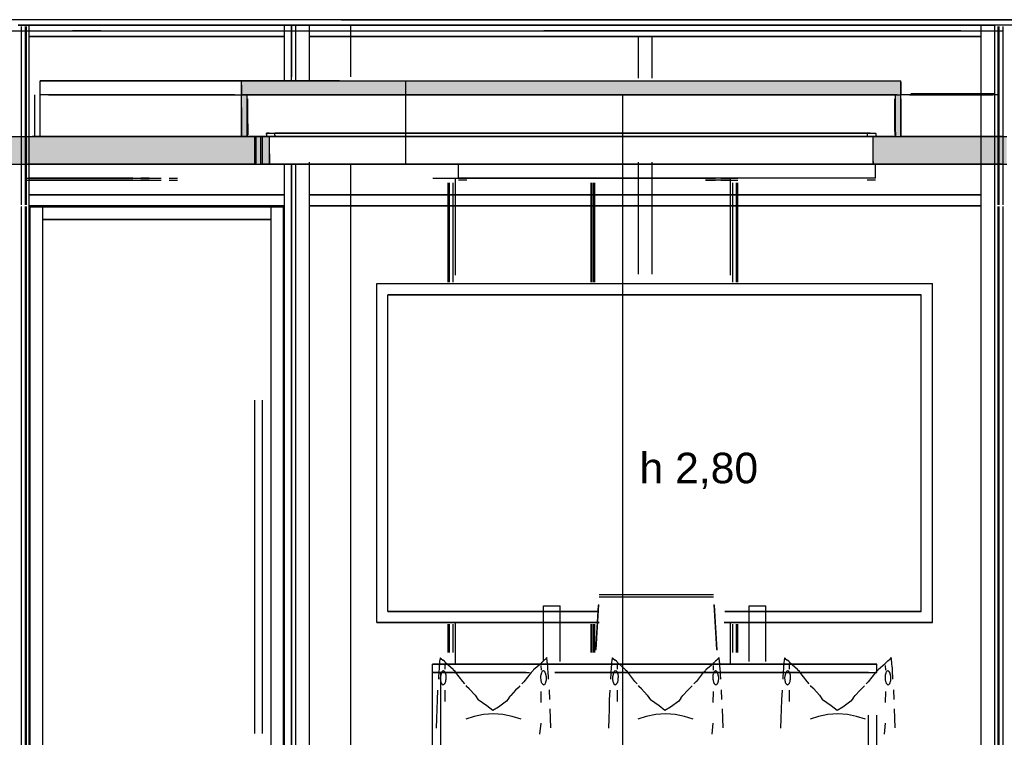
# Model space of a CAD drawing. Header units: millimetres. Extents: x -8297 to 34045, y -61360 to 6071.
# Tile 27 of 68: x 13026 to 16571, y -39514 to -36930. Entities that reach past the tile are written whole.
import ezdxf

# ---------------------------------------------------------------- set-up
doc = ezdxf.new("R2010")
doc.units = ezdxf.units.MM
for name, color, linetype in [('S-QUOTE', 40, 'Continuous'), ('S-TAGLIO-ARR', 9, 'Continuous'), ('S-TAGLIO-CS', 9, 'Continuous'), ('S-TAGLIO-SOFF', 8, 'Continuous'), ('S-VISTA', 8, 'Continuous'), ('S-VISTA-ARREDI', 9, 'Continuous')]:
    doc.layers.add(name, color=color, linetype=linetype)
doc.styles.add('VISIO', font='arial.ttf')

msp = doc.modelspace()

# ---------------------------------------------------------------- hatches: boundary and pattern name
at = {"layer": 'S-TAGLIO-CS'}
for points in [[(14232, -37200), (13844, -37200), (13832, -37200), (13824, -37200), (13824, -37166), (13824, -37150), (14178, -37150), (14576, -37150), (15778, -37150), (16048, -37150), (16160, -37150), (16200, -37150), (16200, -37154), (16200, -37200), (16186, -37200), (16184, -37200), (16180, -37200), (16160, -37200), (16048, -37200), (15778, -37200), (14576, -37200), (14232, -37200)], [(13832, -37200), (13844, -37200), (13844, -37304), (13844, -37350), (13838, -37350), (13824, -37350), (13824, -37246), (13824, -37200), (13832, -37200)], [(16180, -37200), (16184, -37200), (16186, -37200), (16200, -37200), (16200, -37214), (16200, -37350), (16192, -37350), (16180, -37350), (16180, -37336), (16180, -37200)], [(12836, -37450), (12834, -37450), (12834, -37384), (12834, -37350), (12836, -37350), (13036, -37350), (13056, -37350), (13066, -37350), (13080, -37350), (13500, -37350), (13536, -37350), (13684, -37350), (13712, -37350), (13762, -37350), (13772, -37350), (13824, -37350), (13838, -37350), (13844, -37350), (13890, -37350), (13908, -37350), (13916, -37350), (13924, -37350), (13924, -37412), (13924, -37450), (13908, -37450), (13890, -37450), (13772, -37450), (13762, -37450), (13736, -37450), (13712, -37450), (13684, -37450), (13588, -37450), (13536, -37450), (13500, -37450), (13056, -37450), (13036, -37450), (13034, -37450), (12836, -37450)], [(16124, -37450), (16100, -37450), (16100, -37440), (16100, -37350), (16108, -37350), (16126, -37350), (16132, -37350), (16180, -37350), (16192, -37350), (16200, -37350), (16400, -37350), (16434, -37350), (16536, -37350), (16550, -37350), (16580, -37350), (16580, -37444), (16580, -37450), (16550, -37450), (16536, -37450), (16434, -37450), (16400, -37450), (16350, -37450), (16124, -37450)]]:
    msp.add_hatch(color=9, dxfattribs=at).paths.add_polyline_path(points)

# ---------------------------------------------------------------- linework, layer by layer
at = {"layer": 'S-QUOTE'}
msp.add_line((15197.5, -39998), (15197.5, -37200), dxfattribs=at)
at = {"layer": 'S-TAGLIO-ARR'}
for p, q in [((14537.3, -39243), (14537, -39245.5)), ((14538, -39238.1), (14537.3, -39243)), ((14538.3, -39236.1), (14538, -39238.1)), ((14539.9, -39228.7), (14538.3, -39236.1)), ((14540, -39227.7), (14539.9, -39228.7)), ((14540.9, -39228.5), (14540, -39227.7)), ((14541.3, -39228.7), (14540.9, -39228.5)), ((14541.7, -39229.1), (14541.3, -39228.7)), ((14541.7, -39229.1), (14542.5, -39229.6)), ((14542.5, -39229.6), (14549.6, -39235.2)), ((14555, -39239.9), (14549.6, -39235.2)), ((14555, -39239.9), (14555.5, -39240.3)), ((14556.1, -39240.7), (14555.5, -39240.3)), ((14557, -39241.3), (14556.1, -39240.7)), ((14557.4, -39242.6), (14557, -39241.7)), ((14558, -39242.7), (14557.7, -39242.4)), ((14909.6, -39240.4), (14904.8, -39245)), ((14911.7, -39238.5), (14909.6, -39240.4)), ((14911.7, -39238.5), (14915.9, -39234.4)), ((14918, -39232.8), (14915.9, -39234.4)), ((14918.8, -39231.9), (14918, -39232.8)), ((14924, -39226.7), (14918.8, -39231.9)), ((14924.4, -39230.8), (14924, -39226.7)), ((14925, -39236.7), (14924.4, -39230.8)), ((14925.7, -39243.3), (14925, -39236.7)), ((15157.3, -39243), (15157, -39245.5)), ((15158, -39238.1), (15157.3, -39243)), ((15158.3, -39236.1), (15158, -39238.1)), ((15159.9, -39228.7), (15158.3, -39236.1)), ((15160, -39227.7), (15159.9, -39228.7)), ((15160.9, -39228.5), (15160, -39227.7)), ((15161.3, -39228.7), (15160.9, -39228.5)), ((15161.7, -39229.1), (15161.3, -39228.7)), ((15161.7, -39229.1), (15162.5, -39229.6)), ((15162.5, -39229.6), (15169.6, -39235.2)), ((15175, -39239.9), (15169.6, -39235.2)), ((15175, -39239.9), (15175.5, -39240.3)), ((15176.1, -39240.7), (15175.5, -39240.3)), ((15177, -39241.3), (15176.1, -39240.7)), ((15177.4, -39242.6), (15177, -39241.7)), ((15178, -39242.7), (15177.7, -39242.4)), ((15529.6, -39240.4), (15524.8, -39245)), ((15531.7, -39238.5), (15529.6, -39240.4)), ((15531.7, -39238.5), (15535.9, -39234.4)), ((15538, -39232.8), (15535.9, -39234.4)), ((15538.8, -39231.9), (15538, -39232.8)), ((15544, -39226.7), (15538.8, -39231.9)), ((15544.4, -39230.8), (15544, -39226.7)), ((15545, -39236.7), (15544.4, -39230.8)), ((15545.7, -39243.3), (15545, -39236.7)), ((15777.3, -39243), (15777, -39245.5)), ((15778, -39238.1), (15777.3, -39243)), ((15778.3, -39236.1), (15778, -39238.1)), ((15779.9, -39228.7), (15778.3, -39236.1)), ((15780, -39227.7), (15779.9, -39228.7)), ((15780.9, -39228.5), (15780, -39227.7)), ((15781.3, -39228.7), (15780.9, -39228.5)), ((15781.7, -39229.1), (15781.3, -39228.7)), ((15781.7, -39229.1), (15782.5, -39229.6)), ((15782.5, -39229.6), (15789.6, -39235.2)), ((15795, -39239.9), (15789.6, -39235.2)), ((15795, -39239.9), (15795.5, -39240.3)), ((15796.1, -39240.7), (15795.5, -39240.3)), ((15797, -39241.3), (15796.1, -39240.7)), ((15797.4, -39242.6), (15797, -39241.7)), ((15798, -39242.7), (15797.7, -39242.4)), ((16149.6, -39240.4), (16144.8, -39245)), ((16151.7, -39238.5), (16149.6, -39240.4)), ((16151.7, -39238.5), (16155.9, -39234.4)), ((16158, -39232.8), (16155.9, -39234.4)), ((16158.8, -39231.9), (16158, -39232.8)), ((16164, -39226.7), (16158.8, -39231.9)), ((16164.4, -39230.8), (16164, -39226.7)), ((16165, -39236.7), (16164.4, -39230.8)), ((16165.7, -39243.3), (16165, -39236.7)), ((14534.8, -39277), (14534.7, -39279.6)), ((14535.9, -39266.9), (14534.8, -39277)), ((14536.5, -39255.7), (14536, -39259.1)), ((14536, -39259.1), (14536, -39265.7)), ((14536, -39265.7), (14536, -39266.6)), ((14537, -39252.2), (14536.5, -39255.7)), ((14537, -39245.5), (14537, -39246.7)), ((14537, -39246.7), (14537, -39252.2)), ((14546.8, -39278.6), (14547.6, -39276.1)), ((14547.6, -39276.1), (14548, -39275.7)), ((14548, -39275.7), (14549.7, -39273.9)), ((14549.7, -39273.9), (14550.3, -39273.7)), ((14550.3, -39273.7), (14550.5, -39273.3)), ((14550.5, -39273.3), (14551.7, -39273.7)), ((14551.7, -39273.7), (14552.4, -39273.3)), ((14552.4, -39273.3), (14553, -39273.7)), ((14553, -39273.7), (14553.7, -39273.9)), ((14553.7, -39273.9), (14554, -39274.3)), ((14554, -39274.3), (14555.6, -39276.1)), ((14555.6, -39276.1), (14555.8, -39276.8)), ((14555.8, -39276.8), (14557.3, -39281)), ((14586.2, -39268.9), (14558, -39244.1)), ((14586.2, -39268.9), (14593.6, -39275.7)), ((14595.3, -39278.9), (14593.6, -39275.7)), ((14867.1, -39280.4), (14874.6, -39273.4)), ((14876.3, -39271.1), (14874.6, -39273.4)), ((14902.3, -39248.7), (14876.3, -39271.1)), ((14902.3, -39247.4), (14902, -39248.2)), ((14903, -39246.7), (14902.3, -39247.4)), ((14904, -39245.7), (14903.5, -39246.3)), ((14904.6, -39245.2), (14904, -39245.7)), ((14904.6, -39245.2), (14904.8, -39245)), ((14905.7, -39281), (14907.2, -39276.8)), ((14907.2, -39276.8), (14907.6, -39276.1)), ((14907.6, -39276.1), (14909.2, -39274.3)), ((14909.2, -39274.3), (14909.3, -39273.9)), ((14909.3, -39273.9), (14910, -39273.7)), ((14910, -39273.7), (14910.6, -39273.3)), ((14910.6, -39273.3), (14911.3, -39273.7)), ((14911.3, -39273.7), (14912.5, -39273.3)), ((14912.5, -39273.3), (14912.7, -39273.7)), ((14912.7, -39273.7), (14913.3, -39273.9)), ((14913.3, -39273.9), (14915, -39275.7)), ((14915, -39275.7), (14915.4, -39276.1)), ((14915.4, -39276.1), (14916.2, -39278.6)), ((14926.2, -39246.7), (14925.7, -39243.3)), ((14926.3, -39250.5), (14926.2, -39246.7)), ((14927, -39257), (14926.3, -39250.5)), ((14927.9, -39265.6), (14927, -39257)), ((14928, -39266.9), (14927.9, -39265.6)), ((14928.1, -39267.3), (14928, -39266.9)), ((14928.6, -39279.3), (14928.1, -39267.3)), ((15154.8, -39277), (15154.7, -39279.6)), ((15155.9, -39266.9), (15154.8, -39277)), ((15156.5, -39255.7), (15156, -39259.1)), ((15156, -39259.1), (15156, -39265.7)), ((15156, -39265.7), (15156, -39266.6)), ((15157, -39252.2), (15156.5, -39255.7)), ((15157, -39245.5), (15157, -39246.7)), ((15157, -39246.7), (15157, -39252.2)), ((15166.8, -39278.6), (15167.6, -39276.1)), ((15167.6, -39276.1), (15168, -39275.7)), ((15168, -39275.7), (15169.7, -39273.9)), ((15169.7, -39273.9), (15170.3, -39273.7)), ((15170.3, -39273.7), (15170.5, -39273.3)), ((15170.5, -39273.3), (15171.7, -39273.7)), ((15171.7, -39273.7), (15172.4, -39273.3)), ((15172.4, -39273.3), (15173, -39273.7)), ((15173, -39273.7), (15173.7, -39273.9)), ((15173.7, -39273.9), (15174, -39274.3)), ((15174, -39274.3), (15175.6, -39276.1)), ((15175.6, -39276.1), (15175.8, -39276.8)), ((15175.8, -39276.8), (15177.3, -39281)), ((15206.2, -39268.9), (15178, -39244.1)), ((15206.2, -39268.9), (15213.6, -39275.7)), ((15215.3, -39278.9), (15213.6, -39275.7)), ((15487.1, -39280.4), (15494.6, -39273.4)), ((15496.3, -39271.1), (15494.6, -39273.4)), ((15522.3, -39248.7), (15496.3, -39271.1)), ((15522.3, -39247.4), (15522, -39248.2)), ((15523, -39246.7), (15522.3, -39247.4)), ((15524, -39245.7), (15523.5, -39246.3)), ((15524.6, -39245.2), (15524, -39245.7)), ((15524.6, -39245.2), (15524.8, -39245)), ((15525.7, -39281), (15527.2, -39276.8)), ((15527.2, -39276.8), (15527.6, -39276.1)), ((15527.6, -39276.1), (15529.2, -39274.3)), ((15529.2, -39274.3), (15529.3, -39273.9)), ((15529.3, -39273.9), (15530, -39273.7)), ((15530, -39273.7), (15530.6, -39273.3)), ((15530.6, -39273.3), (15531.3, -39273.7)), ((15531.3, -39273.7), (15532.5, -39273.3)), ((15532.5, -39273.3), (15532.7, -39273.7)), ((15532.7, -39273.7), (15533.3, -39273.9)), ((15533.3, -39273.9), (15535, -39275.7)), ((15535, -39275.7), (15535.4, -39276.1)), ((15535.4, -39276.1), (15536.2, -39278.6)), ((15546.2, -39246.7), (15545.7, -39243.3)), ((15546.3, -39250.5), (15546.2, -39246.7)), ((15547, -39257), (15546.3, -39250.5)), ((15547.9, -39265.6), (15547, -39257)), ((15548, -39266.9), (15547.9, -39265.6)), ((15548.1, -39267.3), (15548, -39266.9)), ((15548.6, -39279.3), (15548.1, -39267.3)), ((15774.8, -39277), (15774.7, -39279.6)), ((15775.9, -39266.9), (15774.8, -39277)), ((15776.5, -39255.7), (15776, -39259.1)), ((15776, -39259.1), (15776, -39265.7)), ((15776, -39265.7), (15776, -39266.6)), ((15777, -39252.2), (15776.5, -39255.7)), ((15777, -39245.5), (15777, -39246.7)), ((15777, -39246.7), (15777, -39252.2)), ((15786.8, -39278.6), (15787.6, -39276.1)), ((15787.6, -39276.1), (15788, -39275.7)), ((15788, -39275.7), (15789.7, -39273.9)), ((15789.7, -39273.9), (15790.3, -39273.7)), ((15790.3, -39273.7), (15790.5, -39273.3)), ((15790.5, -39273.3), (15791.7, -39273.7)), ((15791.7, -39273.7), (15792.4, -39273.3)), ((15792.4, -39273.3), (15793, -39273.7)), ((15793, -39273.7), (15793.7, -39273.9)), ((15793.7, -39273.9), (15794, -39274.3)), ((15794, -39274.3), (15795.6, -39276.1)), ((15795.6, -39276.1), (15795.8, -39276.8)), ((15795.8, -39276.8), (15797.3, -39281)), ((15826.2, -39268.9), (15798, -39244.1)), ((15826.2, -39268.9), (15833.6, -39275.7)), ((15835.3, -39278.9), (15833.6, -39275.7)), ((16107.1, -39280.4), (16114.6, -39273.4)), ((16116.3, -39271.1), (16114.6, -39273.4)), ((16142.3, -39248.7), (16116.3, -39271.1)), ((16142.3, -39247.4), (16142, -39248.2)), ((16143, -39246.7), (16142.3, -39247.4)), ((16144, -39245.7), (16143.5, -39246.3)), ((16144.6, -39245.2), (16144, -39245.7)), ((16144.6, -39245.2), (16144.8, -39245)), ((16145.7, -39281), (16147.2, -39276.8)), ((16147.2, -39276.8), (16147.6, -39276.1)), ((16147.6, -39276.1), (16149.2, -39274.3)), ((16149.2, -39274.3), (16149.3, -39273.9)), ((16149.3, -39273.9), (16150, -39273.7)), ((16150, -39273.7), (16150.6, -39273.3)), ((16150.6, -39273.3), (16151.3, -39273.7)), ((16151.3, -39273.7), (16152.5, -39273.3)), ((16152.5, -39273.3), (16152.7, -39273.7)), ((16152.7, -39273.7), (16153.3, -39273.9)), ((16153.3, -39273.9), (16155, -39275.7)), ((16155, -39275.7), (16155.4, -39276.1)), ((16155.4, -39276.1), (16156.2, -39278.6)), ((16166.2, -39246.7), (16165.7, -39243.3)), ((16166.3, -39250.5), (16166.2, -39246.7)), ((16167, -39257), (16166.3, -39250.5)), ((16167.9, -39265.6), (16167, -39257)), ((16168, -39266.9), (16167.9, -39265.6)), ((16168.1, -39267.3), (16168, -39266.9)), ((16168.6, -39279.3), (16168.1, -39267.3)), ((14533.7, -39295.6), (14533.4, -39303.6)), ((14533.9, -39290.9), (14533.7, -39295.6)), ((14534.6, -39285.3), (14533.9, -39290.9)), ((14534.7, -39279.6), (14534.6, -39285.3)), ((14541.3, -39298.5), (14541.9, -39293.6)), ((14541.3, -39299.7), (14541.3, -39298.5)), ((14541.5, -39305.7), (14541.3, -39300.1)), ((14541.9, -39308.3), (14541.5, -39305.7)), ((14541.9, -39293.6), (14542.3, -39291.7)), ((14542.3, -39311), (14541.9, -39308.3)), ((14542.3, -39291.7), (14543, -39288.4)), ((14542.8, -39312.4), (14542.3, -39311)), ((14543.3, -39314.2), (14542.8, -39312.4)), ((14543, -39288.4), (14543.4, -39287.7)), ((14543.4, -39287.7), (14544.2, -39284)), ((14544.2, -39284), (14544.7, -39282.5)), ((14544.7, -39282.5), (14546.3, -39279.3)), ((14546.3, -39279.3), (14546.8, -39278.6)), ((14557.3, -39281), (14557.7, -39282.3)), ((14557.7, -39282.3), (14559.2, -39284)), ((14559.3, -39311), (14558.7, -39314.1)), ((14559.2, -39284), (14559.4, -39285.3)), ((14559.4, -39308.5), (14559.3, -39311)), ((14559.4, -39285.3), (14560, -39289.1)), ((14560, -39305.7), (14559.4, -39308.5)), ((14560, -39289.1), (14560.3, -39291)), ((14560.1, -39300.1), (14560, -39305.7)), ((14560.3, -39299.7), (14560.1, -39300.1)), ((14560.3, -39291), (14560.2, -39294.5)), ((14560.2, -39294.5), (14560.2, -39298.5)), ((14560.2, -39298.5), (14560.3, -39299.7)), ((14621.2, -39312.2), (14595.3, -39278.9)), ((14628.9, -39320.8), (14621.2, -39312.2)), ((14840.8, -39313.8), (14838.3, -39316)), ((14841.2, -39313.4), (14840.8, -39313.8)), ((14867.1, -39280.4), (14841.2, -39313.4)), ((14902.7, -39291), (14903, -39289.1)), ((14902.8, -39294.5), (14902.7, -39291)), ((14902.7, -39299.7), (14902.8, -39298.5)), ((14902.9, -39300.1), (14902.7, -39299.7)), ((14902.8, -39298.5), (14902.8, -39294.5)), ((14903, -39305.7), (14902.9, -39300.1)), ((14903, -39289.1), (14904.3, -39285.3)), ((14903.6, -39308.5), (14903, -39305.7)), ((14904.1, -39311), (14903.6, -39308.5)), ((14904.7, -39314.1), (14904.1, -39311)), ((14904.3, -39285.3), (14904.6, -39284)), ((14904.6, -39284), (14905.3, -39282.3)), ((14905.3, -39282.3), (14905.7, -39281)), ((14916.2, -39278.6), (14916.7, -39279.3)), ((14916.7, -39279.3), (14918.3, -39282.5)), ((14918.3, -39282.5), (14918.8, -39284)), ((14918.8, -39284), (14919.6, -39287.7)), ((14919.6, -39287.7), (14920, -39288.4)), ((14920.2, -39312.4), (14919.7, -39314.2)), ((14920, -39288.4), (14920.7, -39291.7)), ((14920.7, -39311), (14920.2, -39312.4)), ((14920.7, -39291.7), (14921.1, -39293.6)), ((14921.1, -39308.3), (14920.7, -39311)), ((14921.1, -39293.6), (14921.7, -39298.5)), ((14921.5, -39305.7), (14921.1, -39308.3)), ((14921.7, -39300.1), (14921.5, -39305.7)), ((14921.7, -39298.5), (14921.7, -39299.7)), ((14928.9, -39285.2), (14928.6, -39279.3)), ((14929.6, -39291.3), (14928.9, -39285.2)), ((14929.8, -39302.3), (14929.6, -39291.3)), ((14929.9, -39304.7), (14929.8, -39302.3)), ((15153.7, -39295.6), (15153.4, -39303.6)), ((15153.9, -39290.9), (15153.7, -39295.6)), ((15154.6, -39285.3), (15153.9, -39290.9)), ((15154.7, -39279.6), (15154.6, -39285.3)), ((15161.3, -39298.5), (15161.9, -39293.6)), ((15161.3, -39299.7), (15161.3, -39298.5)), ((15161.5, -39305.7), (15161.3, -39300.1)), ((15161.9, -39308.3), (15161.5, -39305.7)), ((15161.9, -39293.6), (15162.3, -39291.7)), ((15162.3, -39311), (15161.9, -39308.3)), ((15162.3, -39291.7), (15163, -39288.4)), ((15162.8, -39312.4), (15162.3, -39311)), ((15163.3, -39314.2), (15162.8, -39312.4)), ((15163, -39288.4), (15163.4, -39287.7)), ((15163.4, -39287.7), (15164.2, -39284)), ((15164.2, -39284), (15164.7, -39282.5)), ((15164.7, -39282.5), (15166.3, -39279.3)), ((15166.3, -39279.3), (15166.8, -39278.6)), ((15177.3, -39281), (15177.7, -39282.3)), ((15177.7, -39282.3), (15179.2, -39284)), ((15179.3, -39311), (15178.7, -39314.1)), ((15179.2, -39284), (15179.4, -39285.3)), ((15179.4, -39308.5), (15179.3, -39311)), ((15179.4, -39285.3), (15180, -39289.1)), ((15180, -39305.7), (15179.4, -39308.5)), ((15180, -39289.1), (15180.3, -39291)), ((15180.1, -39300.1), (15180, -39305.7)), ((15180.3, -39299.7), (15180.1, -39300.1)), ((15180.3, -39291), (15180.2, -39294.5)), ((15180.2, -39294.5), (15180.2, -39298.5)), ((15180.2, -39298.5), (15180.3, -39299.7)), ((15241.2, -39312.2), (15215.3, -39278.9)), ((15248.9, -39320.8), (15241.2, -39312.2)), ((15460.8, -39313.8), (15458.3, -39316)), ((15461.2, -39313.4), (15460.8, -39313.8)), ((15487.1, -39280.4), (15461.2, -39313.4)), ((15522.7, -39291), (15523, -39289.1)), ((15522.8, -39294.5), (15522.7, -39291)), ((15522.7, -39299.7), (15522.8, -39298.5)), ((15522.9, -39300.1), (15522.7, -39299.7)), ((15522.8, -39298.5), (15522.8, -39294.5)), ((15523, -39305.7), (15522.9, -39300.1)), ((15523, -39289.1), (15524.3, -39285.3)), ((15523.6, -39308.5), (15523, -39305.7)), ((15524.1, -39311), (15523.6, -39308.5)), ((15524.7, -39314.1), (15524.1, -39311)), ((15524.3, -39285.3), (15524.6, -39284)), ((15524.6, -39284), (15525.3, -39282.3)), ((15525.3, -39282.3), (15525.7, -39281)), ((15536.2, -39278.6), (15536.7, -39279.3)), ((15536.7, -39279.3), (15538.3, -39282.5)), ((15538.3, -39282.5), (15538.8, -39284)), ((15538.8, -39284), (15539.6, -39287.7)), ((15539.6, -39287.7), (15540, -39288.4)), ((15540.2, -39312.4), (15539.7, -39314.2)), ((15540, -39288.4), (15540.7, -39291.7)), ((15540.7, -39311), (15540.2, -39312.4)), ((15540.7, -39291.7), (15541.1, -39293.6)), ((15541.1, -39308.3), (15540.7, -39311)), ((15541.1, -39293.6), (15541.7, -39298.5)), ((15541.5, -39305.7), (15541.1, -39308.3)), ((15541.7, -39300.1), (15541.5, -39305.7)), ((15541.7, -39298.5), (15541.7, -39299.7)), ((15548.9, -39285.2), (15548.6, -39279.3)), ((15549.6, -39291.3), (15548.9, -39285.2)), ((15549.8, -39302.3), (15549.6, -39291.3)), ((15549.9, -39304.7), (15549.8, -39302.3)), ((15773.7, -39295.6), (15773.4, -39303.6)), ((15773.9, -39290.9), (15773.7, -39295.6)), ((15774.6, -39285.3), (15773.9, -39290.9)), ((15774.7, -39279.6), (15774.6, -39285.3)), ((15781.3, -39298.5), (15781.9, -39293.6)), ((15781.3, -39299.7), (15781.3, -39298.5)), ((15781.5, -39305.7), (15781.3, -39300.1)), ((15781.9, -39308.3), (15781.5, -39305.7)), ((15781.9, -39293.6), (15782.3, -39291.7)), ((15782.3, -39311), (15781.9, -39308.3)), ((15782.3, -39291.7), (15783, -39288.4)), ((15782.8, -39312.4), (15782.3, -39311)), ((15783.3, -39314.2), (15782.8, -39312.4)), ((15783, -39288.4), (15783.4, -39287.7)), ((15783.4, -39287.7), (15784.2, -39284)), ((15784.2, -39284), (15784.7, -39282.5)), ((15784.7, -39282.5), (15786.3, -39279.3)), ((15786.3, -39279.3), (15786.8, -39278.6)), ((15797.3, -39281), (15797.7, -39282.3)), ((15797.7, -39282.3), (15799.2, -39284)), ((15799.3, -39311), (15798.7, -39314.1)), ((15799.2, -39284), (15799.4, -39285.3)), ((15799.4, -39308.5), (15799.3, -39311)), ((15799.4, -39285.3), (15800, -39289.1)), ((15800, -39305.7), (15799.4, -39308.5)), ((15800, -39289.1), (15800.3, -39291)), ((15800.1, -39300.1), (15800, -39305.7)), ((15800.3, -39299.7), (15800.1, -39300.1)), ((15800.3, -39291), (15800.2, -39294.5)), ((15800.2, -39294.5), (15800.2, -39298.5)), ((15800.2, -39298.5), (15800.3, -39299.7)), ((15861.2, -39312.2), (15835.3, -39278.9)), ((15868.9, -39320.8), (15861.2, -39312.2)), ((16080.8, -39313.8), (16078.3, -39316)), ((16081.2, -39313.4), (16080.8, -39313.8)), ((16107.1, -39280.4), (16081.2, -39313.4)), ((16142.7, -39291), (16143, -39289.1)), ((16142.8, -39294.5), (16142.7, -39291)), ((16142.7, -39299.7), (16142.8, -39298.5)), ((16142.9, -39300.1), (16142.7, -39299.7)), ((16142.8, -39298.5), (16142.8, -39294.5)), ((16143, -39305.7), (16142.9, -39300.1)), ((16143, -39289.1), (16144.3, -39285.3)), ((16143.6, -39308.5), (16143, -39305.7)), ((16144.1, -39311), (16143.6, -39308.5)), ((16144.7, -39314.1), (16144.1, -39311)), ((16144.3, -39285.3), (16144.6, -39284)), ((16144.6, -39284), (16145.3, -39282.3)), ((16145.3, -39282.3), (16145.7, -39281)), ((16156.2, -39278.6), (16156.7, -39279.3)), ((16156.7, -39279.3), (16158.3, -39282.5)), ((16158.3, -39282.5), (16158.8, -39284)), ((16158.8, -39284), (16159.6, -39287.7)), ((16159.6, -39287.7), (16160, -39288.4)), ((16160.2, -39312.4), (16159.7, -39314.2)), ((16160, -39288.4), (16160.7, -39291.7)), ((16160.7, -39311), (16160.2, -39312.4)), ((16160.7, -39291.7), (16161.1, -39293.6)), ((16161.1, -39308.3), (16160.7, -39311)), ((16161.1, -39293.6), (16161.7, -39298.5)), ((16161.5, -39305.7), (16161.1, -39308.3)), ((16161.7, -39300.1), (16161.5, -39305.7)), ((16161.7, -39298.5), (16161.7, -39299.7)), ((16168.9, -39285.2), (16168.6, -39279.3)), ((16169.6, -39291.3), (16168.9, -39285.2)), ((16169.8, -39302.3), (16169.6, -39291.3)), ((16169.9, -39304.7), (16169.8, -39302.3)), ((14543.6, -39316.3), (14543.3, -39314.2)), ((14544.7, -39319.5), (14543.6, -39316.3)), ((14545.4, -39320.3), (14544.7, -39319.5)), ((14546.7, -39321.7), (14545.4, -39320.3)), ((14547.3, -39322.7), (14546.7, -39321.7)), ((14547.9, -39324.9), (14547.3, -39322.7)), ((14549.4, -39324.9), (14547.9, -39324.9)), ((14550.1, -39325.6), (14549.4, -39324.9)), ((14551, -39324.9), (14550.1, -39325.6)), ((14551.9, -39324.9), (14551, -39324.9)), ((14552.6, -39323.8), (14551.9, -39324.9)), ((14554, -39321.7), (14552.6, -39323.8)), ((14554.8, -39320.9), (14554, -39321.7)), ((14556.1, -39319.5), (14554.8, -39320.9)), ((14556.5, -39318.3), (14556.1, -39319.5)), ((14557.8, -39316.4), (14556.5, -39318.3)), ((14558.7, -39314.1), (14557.8, -39316.4)), ((14632.6, -39327.3), (14634.8, -39330.8)), ((14644.8, -39339.3), (14634.8, -39330.8)), ((14665.3, -39362), (14644.8, -39339.3)), ((14811.6, -39343.6), (14794, -39363.5)), ((14820.3, -39335.8), (14811.6, -39343.6)), ((14827.3, -39328.4), (14820.3, -39335.8)), ((14838.3, -39316), (14833.7, -39320.8)), ((14905.2, -39316.4), (14904.7, -39314.1)), ((14906.5, -39318.3), (14905.2, -39316.4)), ((14906.9, -39319.5), (14906.5, -39318.3)), ((14908.2, -39320.9), (14906.9, -39319.5)), ((14909, -39321.7), (14908.2, -39320.9)), ((14910.4, -39323.8), (14909, -39321.7)), ((14911.1, -39324.9), (14910.4, -39323.8)), ((14912, -39324.9), (14911.1, -39324.9)), ((14912.9, -39325.6), (14912, -39324.9)), ((14913.6, -39324.9), (14912.9, -39325.6)), ((14915.1, -39324.9), (14913.6, -39324.9)), ((14916.3, -39322.7), (14915.1, -39324.9)), ((14917, -39321.7), (14916.3, -39322.7)), ((14917.6, -39320.3), (14917, -39321.7)), ((14918.3, -39319.5), (14917.6, -39320.3)), ((14919.4, -39316.3), (14918.3, -39319.5)), ((14919.7, -39314.2), (14919.4, -39316.3)), ((15163.6, -39316.3), (15163.3, -39314.2)), ((15164.7, -39319.5), (15163.6, -39316.3)), ((15165.4, -39320.3), (15164.7, -39319.5)), ((15166.7, -39321.7), (15165.4, -39320.3)), ((15167.3, -39322.7), (15166.7, -39321.7)), ((15167.9, -39324.9), (15167.3, -39322.7)), ((15169.4, -39324.9), (15167.9, -39324.9)), ((15170.1, -39325.6), (15169.4, -39324.9)), ((15171, -39324.9), (15170.1, -39325.6)), ((15171.9, -39324.9), (15171, -39324.9)), ((15172.6, -39323.8), (15171.9, -39324.9)), ((15174, -39321.7), (15172.6, -39323.8)), ((15174.8, -39320.9), (15174, -39321.7)), ((15176.1, -39319.5), (15174.8, -39320.9)), ((15176.5, -39318.3), (15176.1, -39319.5)), ((15177.8, -39316.4), (15176.5, -39318.3)), ((15178.7, -39314.1), (15177.8, -39316.4)), ((15252.6, -39327.3), (15254.8, -39330.8)), ((15264.8, -39339.3), (15254.8, -39330.8)), ((15285.3, -39362), (15264.8, -39339.3)), ((15431.6, -39343.6), (15414, -39363.5)), ((15440.3, -39335.8), (15431.6, -39343.6)), ((15447.3, -39328.4), (15440.3, -39335.8)), ((15458.3, -39316), (15453.7, -39320.8)), ((15525.2, -39316.4), (15524.7, -39314.1)), ((15526.5, -39318.3), (15525.2, -39316.4)), ((15526.9, -39319.5), (15526.5, -39318.3)), ((15528.2, -39320.9), (15526.9, -39319.5)), ((15529, -39321.7), (15528.2, -39320.9)), ((15530.4, -39323.8), (15529, -39321.7)), ((15531.1, -39324.9), (15530.4, -39323.8)), ((15532, -39324.9), (15531.1, -39324.9)), ((15532.9, -39325.6), (15532, -39324.9)), ((15533.6, -39324.9), (15532.9, -39325.6)), ((15535.1, -39324.9), (15533.6, -39324.9)), ((15536.3, -39322.7), (15535.1, -39324.9)), ((15537, -39321.7), (15536.3, -39322.7)), ((15537.6, -39320.3), (15537, -39321.7)), ((15538.3, -39319.5), (15537.6, -39320.3)), ((15539.4, -39316.3), (15538.3, -39319.5)), ((15539.7, -39314.2), (15539.4, -39316.3)), ((15783.6, -39316.3), (15783.3, -39314.2)), ((15784.7, -39319.5), (15783.6, -39316.3)), ((15785.4, -39320.3), (15784.7, -39319.5)), ((15786.7, -39321.7), (15785.4, -39320.3)), ((15787.3, -39322.7), (15786.7, -39321.7)), ((15787.9, -39324.9), (15787.3, -39322.7)), ((15789.4, -39324.9), (15787.9, -39324.9)), ((15790.1, -39325.6), (15789.4, -39324.9)), ((15791, -39324.9), (15790.1, -39325.6)), ((15791.9, -39324.9), (15791, -39324.9)), ((15792.6, -39323.8), (15791.9, -39324.9)), ((15794, -39321.7), (15792.6, -39323.8)), ((15794.8, -39320.9), (15794, -39321.7)), ((15796.1, -39319.5), (15794.8, -39320.9)), ((15796.5, -39318.3), (15796.1, -39319.5)), ((15797.8, -39316.4), (15796.5, -39318.3)), ((15798.7, -39314.1), (15797.8, -39316.4)), ((15872.6, -39327.3), (15874.8, -39330.8)), ((15884.8, -39339.3), (15874.8, -39330.8)), ((15905.3, -39362), (15884.8, -39339.3)), ((16051.6, -39343.6), (16034, -39363.5)), ((16060.3, -39335.8), (16051.6, -39343.6)), ((16067.3, -39328.4), (16060.3, -39335.8)), ((16078.3, -39316), (16073.7, -39320.8)), ((16145.2, -39316.4), (16144.7, -39314.1)), ((16146.5, -39318.3), (16145.2, -39316.4)), ((16146.9, -39319.5), (16146.5, -39318.3)), ((16148.2, -39320.9), (16146.9, -39319.5)), ((16149, -39321.7), (16148.2, -39320.9)), ((16150.4, -39323.8), (16149, -39321.7)), ((16151.1, -39324.9), (16150.4, -39323.8)), ((16152, -39324.9), (16151.1, -39324.9)), ((16152.9, -39325.6), (16152, -39324.9)), ((16153.6, -39324.9), (16152.9, -39325.6)), ((16155.1, -39324.9), (16153.6, -39324.9)), ((16156.3, -39322.7), (16155.1, -39324.9)), ((16157, -39321.7), (16156.3, -39322.7)), ((16157.6, -39320.3), (16157, -39321.7)), ((16158.3, -39319.5), (16157.6, -39320.3)), ((16159.4, -39316.3), (16158.3, -39319.5)), ((16159.7, -39314.2), (16159.4, -39316.3)), ((14665.3, -39362), (14676.7, -39378)), ((14707.9, -39400.5), (14676.7, -39378)), ((14779, -39383.8), (14749.7, -39405.3)), ((14786.6, -39372.7), (14779, -39383.8)), ((14786.6, -39372.7), (14794, -39363.5)), ((15285.3, -39362), (15296.7, -39378)), ((15327.9, -39400.5), (15296.7, -39378)), ((15399, -39383.8), (15369.7, -39405.3)), ((15406.6, -39372.7), (15399, -39383.8)), ((15406.6, -39372.7), (15414, -39363.5)), ((15905.3, -39362), (15916.7, -39378)), ((15947.9, -39400.5), (15916.7, -39378)), ((16019, -39383.8), (15989.7, -39405.3)), ((16026.6, -39372.7), (16019, -39383.8)), ((16026.6, -39372.7), (16034, -39363.5)), ((14728.9, -39416.5), (14707.9, -39400.5)), ((14749.7, -39405.3), (14728.9, -39416.5)), ((15348.9, -39416.5), (15327.9, -39400.5)), ((15369.7, -39405.3), (15348.9, -39416.5)), ((15968.9, -39416.5), (15947.9, -39400.5)), ((15989.7, -39405.3), (15968.9, -39416.5))]:
    msp.add_line(p, q, dxfattribs=at)
at = {"layer": 'S-TAGLIO-CS'}
for p, q in [((14177.3, -37150), (13825, -37150)), ((13825, -37165.5), (13825, -37150)), ((14177.3, -37150), (14575.9, -37150)), ((14575.9, -37150), (15778.3, -37150)), ((15778.3, -37150), (16048.4, -37150)), ((16048.4, -37150), (16160.9, -37150)), ((16160.9, -37150), (16199, -37150)), ((16199, -37154.9), (16199, -37150)), ((13825, -37165.5), (13825, -37200)), ((16199, -37154.9), (16199, -37200)), ((14232.9, -37200), (13825, -37200)), ((13831.2, -37200), (13825, -37200)), ((13825, -37246.5), (13825, -37200)), ((13831.2, -37200), (13845, -37200)), ((13845, -37303.6), (13845, -37200)), ((13847, -37304.8), (13847, -37215)), ((14232.9, -37200), (14575.9, -37200)), ((14575.9, -37200), (15778.3, -37200)), ((15778.3, -37200), (16048.4, -37200)), ((16048.4, -37200), (16160.9, -37200)), ((16160.9, -37200), (16199, -37200)), ((16177, -37332.2), (16177, -37215)), ((16185, -37200), (16179, -37200)), ((16179, -37335.2), (16179, -37200)), ((16185, -37200), (16186.7, -37200)), ((16186.7, -37200), (16199, -37200)), ((16199, -37214.8), (16199, -37200)), ((16199, -37214.8), (16199, -37350)), ((13825, -37246.5), (13825, -37350)), ((13845, -37303.6), (13845, -37350)), ((13847, -37304.8), (13847, -37345)), ((12835.4, -37350), (13035.6, -37350)), ((13035.6, -37350), (13055.3, -37350)), ((13055.3, -37350), (13066.6, -37350)), ((13066.6, -37350), (13080.1, -37350)), ((13080.1, -37350), (13499.2, -37350)), ((13499.2, -37350), (13535, -37350)), ((13535, -37350), (13683.5, -37350)), ((13683.5, -37350), (13711.6, -37350)), ((13711.6, -37350), (13761, -37350)), ((13761, -37350), (13771.7, -37350)), ((13890.3, -37350), (13771.7, -37350)), ((13838.8, -37350), (13825, -37350)), ((13838.8, -37350), (13845, -37350)), ((13890.3, -37350), (13908.7, -37350)), ((13908.7, -37350), (13925, -37350)), ((13924.3, -37338), (13915, -37338)), ((13915, -37341.7), (13915, -37338)), ((13915, -37341.7), (13915, -37350)), ((13935.9, -37350), (13915, -37350)), ((13924.3, -37338), (13945, -37338)), ((13925, -37412.8), (13925, -37350)), ((13935.9, -37350), (13945, -37350)), ((13945, -37346.3), (13945, -37338)), ((13945, -37346.3), (13945, -37350)), ((16088, -37338), (16079, -37338)), ((16079, -37348.8), (16079, -37338)), ((16079, -37348.8), (16079, -37350)), ((16081.1, -37350), (16079, -37350)), ((16081.1, -37350), (16097.5, -37350)), ((16088, -37338), (16090.4, -37338)), ((16090.4, -37338), (16109, -37338)), ((16097.5, -37350), (16109, -37350)), ((16125.5, -37350), (16099, -37350)), ((16099, -37440.1), (16099, -37350)), ((16109, -37339.2), (16109, -37338)), ((16109, -37339.2), (16109, -37350)), ((16125.5, -37350), (16132.8, -37350)), ((16132.8, -37350), (16400.7, -37350)), ((16177, -37332.2), (16177, -37345)), ((16179, -37335.2), (16179, -37350)), ((16180.4, -37350), (16179, -37350)), ((16180.4, -37350), (16191.2, -37350)), ((16191.2, -37350), (16199, -37350)), ((16400.7, -37350), (16433.5, -37350)), ((16433.5, -37350), (16535.1, -37350)), ((16535.1, -37350), (16550.1, -37350)), ((16550.1, -37350), (16579.5, -37350)), ((13925, -37412.8), (13925, -37450)), ((12835, -37450), (13033.5, -37450)), ((13033.5, -37450), (13035.6, -37450)), ((13035.6, -37450), (13055.3, -37450)), ((13499.2, -37450), (13055.3, -37450)), ((13499.2, -37450), (13535, -37450)), ((13535, -37450), (13587.4, -37450)), ((13587.4, -37450), (13683.5, -37450)), ((13683.5, -37450), (13711.6, -37450)), ((13711.6, -37450), (13736.1, -37450)), ((13736.1, -37450), (13761, -37450)), ((13761, -37450), (13771.7, -37450)), ((13771.7, -37450), (13890.3, -37450)), ((13890.3, -37450), (13908.7, -37450)), ((13908.7, -37450), (13925, -37450)), ((16099, -37440.1), (16099, -37450)), ((16125, -37450), (16099, -37450)), ((16125, -37450), (16349.1, -37450)), ((16349.1, -37450), (16400.7, -37450)), ((16400.7, -37450), (16433.5, -37450)), ((16433.5, -37450), (16535.1, -37450)), ((16535.1, -37450), (16550.1, -37450)), ((16550.1, -37450), (16579.5, -37450))]:
    msp.add_line(p, q, dxfattribs=at)
at = {"layer": 'S-TAGLIO-SOFF'}
for p, q in [((12973.9, -36970), (13038.3, -36970)), ((13038.3, -36970), (13046.4, -36970)), ((13046.4, -36970), (13180.6, -36970)), ((13180.6, -36970), (13215.9, -36970)), ((13318, -36970), (13215.9, -36970)), ((13318, -36970), (13365.5, -36970)), ((13365.5, -36970), (13733.4, -36970)), ((13733.4, -36970), (13765.5, -36970)), ((13765.5, -36970), (13831.9, -36970)), ((13831.9, -36970), (13849.3, -36970)), ((13849.3, -36970), (14886.4, -36970)), ((14886.4, -36970), (14912.8, -36970)), ((14912.8, -36970), (14913.7, -36970)), ((16414.7, -36970), (14913.7, -36970)), ((16414.7, -36970), (16441.5, -36970)), ((16441.5, -36970), (16565, -36970))]:
    msp.add_line(p, q, dxfattribs=at)
at = {"layer": 'S-VISTA'}
for p, q in [((13260, -36930), (12660, -36930)), ((13340, -36930), (13260, -36930)), ((13980, -36930), (13340, -36930)), ((14060, -36930), (13980, -36930)), ((19440, -36930), (14060, -36930)), ((14182.9, -36930), (14940, -36930)), ((14940, -36930), (14371.7, -36930)), ((14705, -36930), (14740, -36930)), ((14740, -36930), (15440, -36930)), ((14940, -36930), (18320, -36930)), ((18300, -36930), (14940, -36930)), ((15440, -36930), (15477.5, -36930)), ((13020, -36950), (13060, -36950)), ((13060, -36950), (13020, -36950)), ((13033, -37597), (13033, -36955)), ((13047, -37597), (13047, -36955)), ((13051, -37597), (13051, -36955)), ((13051, -37597), (13051, -36955)), ((13051, -37597), (13051, -36955)), ((13051, -37597), (13051, -36955)), ((13060, -40000), (13060, -36950)), ((13060, -37350), (13060, -36950)), ((13060, -36950), (13980, -36950)), ((13980, -36950), (13060, -36950)), ((13060, -36990), (13060, -36950)), ((13060, -36990), (13060, -36950)), ((13098.8, -36970), (13260, -36970)), ((13260, -36970), (13340, -36970)), ((13340, -36970), (13980, -36970)), ((13980, -36950), (14020, -36950)), ((14020, -36950), (13980, -36950)), ((13980, -37150), (13980, -36950)), ((13980, -37150), (13980, -36950)), ((13980, -36990), (13980, -36950)), ((13980, -36990), (13980, -36950)), ((13980, -36970), (14060, -36970)), ((14070, -36950), (14005, -36950)), ((14005, -36950), (14070, -36950)), ((14005, -37150), (14005, -36950)), ((14005, -37150), (14005, -36950)), ((19350, -36950), (14005, -36950)), ((14217, -36950), (14005, -36950)), ((14005, -36950), (14005, -37135.2)), ((14005, -36950), (14005, -37135.2)), ((14020, -36950), (14070, -36950)), ((14070, -36950), (14020, -36950)), ((14020, -37150), (14020, -36950)), ((14020, -37150), (14020, -36950)), ((14020, -37150), (14020, -36950)), ((14020, -37150), (14020, -36950)), ((14060, -36970), (16565, -36970)), ((14070, -37150), (14070, -36950)), ((14070, -37150), (14070, -36950)), ((14070, -37150), (14070, -36950)), ((14070, -36950), (16488, -36950)), ((16488, -36950), (14070, -36950)), ((14070, -36990), (14070, -36950)), ((14070, -36990), (14070, -36950)), ((19350, -36950), (14217, -36950)), ((14217, -36950), (14217, -37135.2)), ((14595, -36950), (15585, -36950)), ((16488, -36950), (16537, -36950)), ((16537, -36950), (16488, -36950)), ((16488, -40000), (16488, -36950)), ((16488, -37350), (16488, -36950)), ((16488, -36990), (16488, -36950)), ((16488, -36990), (16488, -36950)), ((16537, -40000), (16537, -36950)), ((16537, -37350), (16537, -36950)), ((16549, -37597), (16549, -36955)), ((16549, -37597), (16549, -36955)), ((16549, -37597), (16549, -36955)), ((16549, -37597), (16549, -36955)), ((16553, -37597), (16553, -36955)), ((16553, -37597), (16553, -36955)), ((16553, -37597), (16553, -36955)), ((16553, -37597), (16553, -36955)), ((16567, -37597), (16567, -36955)), ((16567, -37597), (16567, -36955)), ((16567, -37597), (16567, -36955)), ((16567, -37597), (16567, -36955)), ((13060, -36990), (13980, -36990)), ((13980, -36990), (13060, -36990)), ((13060, -36990), (13980, -36990)), ((13980, -36990), (13060, -36990)), ((13060, -37560), (13060, -36990)), ((13060, -37560), (13060, -36990)), ((13980, -37145.5), (13980, -36990)), ((13980, -37145.5), (13980, -36990)), ((14070, -36990), (16488, -36990)), ((16488, -36990), (14070, -36990)), ((14070, -36990), (16488, -36990)), ((16488, -36990), (14070, -36990)), ((14070, -37141), (14070, -36990)), ((14070, -37141), (14070, -36990)), ((15254, -36990), (15303, -36990)), ((15303, -36990), (15254, -36990)), ((15254, -37141), (15254, -36990)), ((15254, -37141), (15254, -36990)), ((15303, -37141), (15303, -36990)), ((15303, -37141), (15303, -36990)), ((16488, -39960), (16488, -36990)), ((16488, -39960), (16488, -36990)), ((14000, -37150), (13100, -37150)), ((13100, -37150), (14000.4, -37150)), ((13100, -37200), (13100, -37150)), ((13100, -37200), (13100, -37150)), ((13825, -37150), (14416, -37150)), ((13825, -37200), (13825, -37150)), ((14416, -37150), (16199, -37150)), ((14416, -37200), (14416, -37150)), ((16199, -37200), (16199, -37150)), ((16199, -37200), (16199, -37150)), ((13080, -37350), (13080, -37200)), ((13800, -37200), (13100, -37200)), ((13800, -37200), (13100, -37200)), ((13100, -37350), (13100, -37200)), ((13100, -37350), (13100, -37200)), ((13130, -37200), (13830, -37200)), ((13825, -37200), (14416, -37200)), ((13825, -37200), (14416, -37200)), ((13825, -37350), (13825, -37200)), ((14416, -37200), (13845, -37200)), ((13845, -37350), (13845, -37200)), ((14416, -37200), (16199, -37200)), ((14416, -37200), (16199, -37200)), ((16179, -37200), (14416, -37200)), ((14416, -37350), (14416, -37200)), ((14416, -37350), (14416, -37200)), ((16179, -37350), (16179, -37200)), ((16179, -37350), (16179, -37200)), ((16199, -37350), (16199, -37200)), ((16199, -37350), (16199, -37200)), ((16550, -37200), (16200, -37200)), ((16550, -37200), (16200, -37200)), ((16230, -37200), (16530, -37200)), ((16536.6, -37197), (16234, -37197)), ((16536.6, -37197), (16234, -37197)), ((12835, -37350), (13051, -37350)), ((13051, -37450), (13051, -37350)), ((13051, -37350), (13878, -37350)), ((13051, -37450), (13051, -37350)), ((13051, -37450), (13051, -37350)), ((13051, -37450), (13051, -37350)), ((13827.5, -37350), (13070.5, -37350)), ((13800, -37350), (13100, -37350)), ((13130, -37350), (13830, -37350)), ((13825, -37350), (14416, -37350)), ((14416, -37350), (13845, -37350)), ((13872, -37450), (13872, -37350)), ((13878, -37450), (13878, -37350)), ((13894, -37450), (13894, -37350)), ((13900, -37450), (13900, -37350)), ((13915, -37338), (14416, -37338)), ((13915, -37350), (14416, -37350)), ((14416, -37350), (13925, -37350)), ((13925, -37450), (13925, -37350)), ((14416, -37338), (13945, -37338)), ((14416, -37350), (13945, -37350)), ((14416, -37338), (16109, -37338)), ((16079, -37338), (14416, -37338)), ((16099, -37350), (14416, -37350)), ((14416, -37450), (14416, -37350)), ((14416, -37350), (16109, -37350)), ((16079, -37350), (14416, -37350)), ((14416, -37350), (16199, -37350)), ((16179, -37350), (14416, -37350)), ((16099, -37450), (16099, -37350)), ((16099, -37450), (16099, -37350)), ((16130.4, -37350), (16537, -37350)), ((16550, -37350), (16200, -37350)), ((16555, -37350), (16205, -37350)), ((16230, -37350), (16530, -37350)), ((16537, -37350), (16558.5, -37350)), ((16537, -37450), (16537, -37350)), ((16549, -37350), (16580, -37350)), ((16564.5, -37350), (16549, -37350)), ((16549, -37450), (16549, -37350)), ((16549, -37450), (16549, -37350)), ((12835, -37450), (13051, -37450)), ((13051, -37450), (13878, -37450)), ((13054, -37450), (13085, -37450)), ((13055.2, -37450), (14009.7, -37450)), ((13835, -37450), (13056.9, -37450)), ((13060, -40000), (13060, -37450)), ((13878, -37450), (13070.5, -37450)), ((13085, -37450), (13117, -37450)), ((13117, -37450), (13148, -37450)), ((13148, -37450), (13179, -37450)), ((13179, -37450), (13210, -37450)), ((13210, -37450), (13240, -37450)), ((13240, -37450), (13271, -37450)), ((13271, -37450), (13301, -37450)), ((13301, -37450), (13331, -37450)), ((13331, -37450), (13361, -37450)), ((13361, -37450), (13391, -37450)), ((13420, -37450), (13450, -37450)), ((14005, -37450), (13894, -37450)), ((13894, -37450), (16537, -37450)), ((14416, -37450), (13925, -37450)), ((13980, -40000), (13980, -37450)), ((13980, -40000), (13980, -37450)), ((13980, -37560), (13980, -37456.4)), ((13980, -37560), (13980, -37456.4)), ((14005, -37447.3), (14005, -40000)), ((14005, -37447.3), (14005, -40000)), ((14005, -40000), (14005, -37450)), ((14005, -40000), (14005, -37450)), ((14020, -40000), (14020, -37450)), ((14020, -40000), (14020, -37450)), ((14020, -40000), (14020, -37450)), ((14020, -40000), (14020, -37450)), ((14070, -39960), (14070, -37443.1)), ((14070, -39960), (14070, -37443.1)), ((14070, -40000), (14070, -37450)), ((14070, -40000), (14070, -37450)), ((14070, -40000), (14070, -37450)), ((16555, -37450), (14205, -37450)), ((14210.6, -37450), (14512, -37450)), ((14217, -37447.3), (14217, -40000)), ((14217, -37447.3), (14217, -40000)), ((16099, -37450), (14416, -37450)), ((14606, -37450), (16107, -37450)), ((14606, -37500), (14606, -37450)), ((15254, -37845.8), (15254, -37443.1)), ((15254, -37845.8), (15254, -37443.1)), ((15303, -37845.8), (15303, -37443.1)), ((15303, -37845.8), (15303, -37443.1)), ((16107, -37500), (16107, -37450)), ((16535.5, -37450), (16134.7, -37450)), ((16152.6, -37450), (16557.5, -37450)), ((16488, -40000), (16488, -37450)), ((16537, -40000), (16537, -37450)), ((16537, -37450), (16558.5, -37450)), ((16564.5, -37450), (16549, -37450)), ((16549, -37450), (16580, -37450)), ((13051.5, -37500), (13068, -37500)), ((13093, -37500), (13061, -37500)), ((13093, -37500), (13061, -37500)), ((13068, -37500), (13100, -37500)), ((13124, -37500), (13093, -37500)), ((13124, -37500), (13093, -37500)), ((13100, -37500), (13132, -37500)), ((13156, -37500), (13124, -37500)), ((13156, -37500), (13124, -37500)), ((13132, -37500), (13164, -37500)), ((13187, -37500), (13156, -37500)), ((13187, -37500), (13156, -37500)), ((13164, -37500), (13196, -37500)), ((13219, -37500), (13187, -37500)), ((13219, -37500), (13187, -37500)), ((13196, -37500), (13228, -37500)), ((13250, -37500), (13219, -37500)), ((13250, -37500), (13219, -37500)), ((13228, -37500), (13259, -37500)), ((13281, -37500), (13250, -37500)), ((13281, -37500), (13250, -37500)), ((13259, -37500), (13291, -37500)), ((13312, -37500), (13281, -37500)), ((13312, -37500), (13281, -37500)), ((13291, -37500), (13322, -37500)), ((13342, -37500), (13312, -37500)), ((13342, -37500), (13312, -37500)), ((13322, -37500), (13353, -37500)), ((13373, -37500), (13342, -37500)), ((13373, -37500), (13342, -37500)), ((13353, -37500), (13384, -37500)), ((13403, -37500), (13373, -37500)), ((13403, -37500), (13373, -37500)), ((13384, -37500), (13415, -37500)), ((13433, -37500), (13403, -37500)), ((13433, -37500), (13403, -37500)), ((13415, -37500), (13445, -37500)), ((13445, -37500), (13475, -37500)), ((13492, -37500), (13462, -37500)), ((13492, -37500), (13462, -37500)), ((13475, -37500), (13505, -37500)), ((13505, -37500), (13535, -37500)), ((13564, -37500), (13594, -37500)), ((14514, -37500), (15531, -37500)), ((14595, -37850), (14595, -37500)), ((16107, -37500), (14606, -37500)), ((14636, -37500), (14606, -37500)), ((15495, -37500), (15531, -37500)), ((15525, -37500), (15495, -37500)), ((15555, -37500), (15525, -37500)), ((15550, -37500), (15581, -37500)), ((15550, -37500), (15581, -37500)), ((15585, -37500), (15555, -37500)), ((15581, -37500), (15611, -37500)), ((15581, -37500), (15611, -37500)), ((15585, -37850), (15585, -37500)), ((16107, -37500), (16077, -37500)), ((13051.5, -37508), (13068, -37508)), ((13093, -37508), (13061, -37508)), ((13068, -37508), (13100, -37508)), ((13124, -37508), (13093, -37508)), ((13100, -37508), (13132, -37508)), ((13156, -37508), (13124, -37508)), ((13132, -37508), (13164, -37508)), ((13187, -37508), (13156, -37508)), ((13164, -37508), (13196, -37508)), ((13219, -37508), (13187, -37508)), ((13196, -37508), (13228, -37508)), ((13250, -37508), (13219, -37508)), ((13228, -37508), (13259, -37508)), ((13281, -37508), (13250, -37508)), ((13259, -37508), (13291, -37508)), ((13312, -37508), (13281, -37508)), ((13291, -37508), (13322, -37508)), ((13342, -37508), (13312, -37508)), ((13322, -37508), (13353, -37508)), ((13373, -37508), (13342, -37508)), ((13353, -37508), (13384, -37508)), ((13403, -37508), (13373, -37508)), ((13384, -37508), (13415, -37508)), ((13433, -37508), (13403, -37508)), ((13415, -37508), (13445, -37508)), ((13445, -37508), (13475, -37508)), ((13492, -37508), (13462, -37508)), ((13475, -37508), (13505, -37508)), ((13505, -37508), (13535, -37508)), ((13564, -37508), (13594, -37508)), ((14569, -37874.9), (14569, -37517.2)), ((14569, -37874.9), (14569, -37517.2)), ((14569, -37874.9), (14569, -37517.2)), ((14573, -37874.9), (14573, -37517.2)), ((14573, -37874.9), (14573, -37517.2)), ((14587, -37874.9), (14587, -37517.2)), ((14636, -37508), (14606, -37508)), ((15083, -37874.9), (15083, -37517.2)), ((15087, -37874.9), (15087, -37517.2)), ((15087, -37874.9), (15087, -37517.2)), ((15093, -37874.9), (15093, -37517.2)), ((15093, -37874.9), (15093, -37517.2)), ((15097, -37874.9), (15097, -37517.2)), ((15525, -37508), (15495, -37508)), ((15495, -37508), (15531, -37508)), ((15555, -37508), (15525, -37508)), ((15550, -37508), (15581, -37508)), ((15585, -37508), (15555, -37508)), ((15581, -37508), (15611, -37508)), ((15593, -37874.9), (15593, -37517.2)), ((15607, -37874.9), (15607, -37517.2)), ((15607, -37874.9), (15607, -37517.2)), ((15611, -37874.9), (15611, -37517.2)), ((15611, -37874.9), (15611, -37517.2)), ((15611, -37874.9), (15611, -37517.2)), ((16107, -37508), (16077, -37508)), ((13060, -37560), (13980, -37560)), ((13980, -37560), (13060, -37560)), ((13060, -37600), (13060, -37560)), ((13060, -37600), (13060, -37560)), ((13060, -37560), (13980, -37560)), ((13980, -37560), (13060, -37560)), ((13980, -37600), (13980, -37560)), ((13980, -37600), (13980, -37560)), ((14070, -37560), (16488, -37560)), ((16488, -37560), (14070, -37560)), ((14070, -37600), (14070, -37560)), ((14070, -37600), (14070, -37560)), ((16488, -37600), (16488, -37560)), ((16488, -37600), (16488, -37560)), ((13033, -39990), (13033, -37603)), ((13047, -39990), (13047, -37603)), ((13051, -39990), (13051, -37603)), ((13051, -39990), (13051, -37603)), ((13051, -39990), (13051, -37603)), ((13051, -39990), (13051, -37603)), ((13060, -37600), (13980, -37600)), ((13980, -37600), (13060, -37600)), ((13064, -37604), (13109, -37604)), ((13109, -37604), (13064, -37604)), ((13064, -39992), (13064, -37604)), ((13064, -39992), (13064, -37604)), ((13109, -39992), (13109, -37604)), ((13109, -39992), (13109, -37604)), ((13109, -37604), (13931, -37604)), ((13931, -37604), (13109, -37604)), ((13109, -37649), (13109, -37604)), ((13109, -37649), (13109, -37604)), ((13931, -37604), (13976, -37604)), ((13976, -37604), (13931, -37604)), ((13931, -39992), (13931, -37604)), ((13931, -39992), (13931, -37604)), ((13931, -37649), (13931, -37604)), ((13931, -37649), (13931, -37604)), ((13976, -39992), (13976, -37604)), ((13976, -39992), (13976, -37604)), ((14070, -37600), (16488, -37600)), ((16488, -37600), (14070, -37600)), ((16549, -39990), (16549, -37603)), ((16549, -39990), (16549, -37603)), ((16549, -39990), (16549, -37603)), ((16549, -39990), (16549, -37603)), ((16553, -39990), (16553, -37603)), ((16553, -39990), (16553, -37603)), ((16553, -39990), (16553, -37603)), ((16553, -39990), (16553, -37603)), ((16567, -39990), (16567, -37603)), ((16567, -39990), (16567, -37603)), ((16567, -39990), (16567, -37603)), ((16567, -39990), (16567, -37603)), ((13109, -37649), (13931, -37649)), ((13931, -37649), (13109, -37649)), ((13109, -37649), (13931, -37649)), ((13931, -37649), (13109, -37649)), ((13109, -39902), (13109, -37649)), ((13109, -39902), (13109, -37649)), ((13931, -39902), (13931, -37649)), ((13931, -39902), (13931, -37649)), ((13872, -39500), (13872, -38300)), ((13872, -39500), (13872, -38300)), ((13872, -39500), (13872, -38300)), ((13872, -39500), (13872, -38300)), ((13900, -39500), (13900, -38300)), ((13900, -39500), (13900, -38300)), ((13900, -39500), (13900, -38300)), ((13900, -39500), (13900, -38300)), ((14595, -39250), (14595, -39100)), ((15585, -39250), (15585, -39100)), ((14569, -39207.7), (14569, -39106.1)), ((14569, -39207.7), (14569, -39106.1)), ((14569, -39207.7), (14569, -39106.1)), ((14573, -39207.7), (14573, -39106.1)), ((14573, -39207.7), (14573, -39106.1)), ((14587, -39207.7), (14587, -39106.1)), ((15083, -39207.7), (15083, -39106.1)), ((15087, -39207.7), (15087, -39106.1)), ((15087, -39207.7), (15087, -39106.1)), ((15093, -39207.7), (15093, -39106.1)), ((15093, -39207.7), (15093, -39106.1)), ((15097, -39207.7), (15097, -39106.1)), ((15593, -39207.7), (15593, -39106.1)), ((15607, -39207.7), (15607, -39106.1)), ((15607, -39207.7), (15607, -39106.1)), ((15611, -39207.7), (15611, -39106.1)), ((15611, -39207.7), (15611, -39106.1)), ((15611, -39207.7), (15611, -39106.1))]:
    msp.add_line(p, q, dxfattribs=at)
at = {"layer": 'S-VISTA-ARREDI'}
for p, q in [((14312, -37880), (16312, -37880)), ((14312, -39100), (14312, -37880)), ((14312, -39100), (14312, -37880)), ((16312, -39100), (16312, -37880)), ((16272, -37920), (14352, -37920)), ((14352, -37920), (16272, -37920)), ((14352, -39060), (14352, -37920)), ((14352, -39060), (14352, -37920)), ((16272, -39060), (16272, -37920)), ((16272, -39060), (16272, -37920)), ((15524, -39001), (15112, -39001)), ((15524, -39009), (15112, -39009)), ((15109.9, -39060), (14352, -39060)), ((14352, -39060), (15109.9, -39060)), ((14912, -39040), (14972, -39040)), ((14912, -39240), (14912, -39040)), ((14972, -39240), (14972, -39040)), ((15110, -39035), (15099.8, -39197)), ((15099.8, -39200), (15110, -39038)), ((15536.2, -39197), (15526, -39035)), ((15526, -39038), (15536.2, -39200)), ((16272, -39060), (15564.6, -39060)), ((15564.6, -39060), (16272, -39060)), ((15652, -39040), (15712, -39040)), ((15652, -39240), (15652, -39040)), ((15712, -39240), (15712, -39040)), ((15112, -39100), (14312, -39100)), ((14312, -39100), (15112, -39100)), ((14912, -39240), (14912, -39090)), ((14972, -39240), (14972, -39090)), ((16312, -39100), (15562, -39100)), ((15562, -39100), (16312, -39100)), ((15652, -39240), (15652, -39090)), ((15712, -39240), (15712, -39090)), ((16112, -39250), (14512, -39250)), ((14512, -39250), (16112, -39250)), ((14512, -39280), (14512, -39250)), ((14512, -39280), (14512, -39250)), ((14558, -39268), (14558, -39250.5)), ((14902.5, -39255), (14903, -39272)), ((15178, -39268), (15178, -39250.5)), ((15522.5, -39255), (15523, -39272)), ((15798, -39268), (15798, -39250.5)), ((16112, -39280), (16112, -39250)), ((16142.5, -39255), (16143, -39272)), ((14512, -39280), (14862, -39280)), ((14542, -39280), (14512, -39280)), ((14512, -39280), (14542, -39280)), ((14512, -40000), (14512, -39280)), ((14512, -40000), (14512, -39280)), ((14542, -39331.4), (14542, -39280)), ((14542, -40000), (14542, -39280)), ((14850, -39280), (14542, -39280)), ((14542, -39280), (14850, -39280)), ((14542, -39700), (14542, -39280)), ((14542, -39700), (14542, -39280)), ((16082, -39280), (14952.7, -39280)), ((14952.7, -39280), (16082, -39280)), ((14962, -39280), (16112, -39280)), ((16082, -39280), (16112, -39280)), ((14530, -39378), (14532, -39344)), ((14557, -39344), (14557, -39385)), ((14903, -39388), (14904, -39349)), ((14932, -39343), (14933, -39377)), ((15150, -39378), (15152, -39344)), ((15177, -39344), (15177, -39385)), ((15523, -39388), (15524, -39349)), ((15552, -39343), (15553, -39377)), ((15770, -39378), (15772, -39344)), ((15797, -39344), (15797, -39385)), ((16143, -39388), (16144, -39349)), ((16172, -39343), (16173, -39377)), ((14529, -39412), (14530, -39378)), ((15149, -39412), (15150, -39378)), ((15769, -39412), (15770, -39378)), ((14528, -39446), (14529, -39412)), ((14935, -39411), (14936, -39445)), ((15148, -39446), (15149, -39412)), ((15555, -39411), (15556, -39445)), ((15768, -39446), (15769, -39412)), ((16175, -39411), (16176, -39445)), ((14527, -39480), (14528, -39446)), ((14542, -40000), (14542, -39434.3)), ((14662, -39438), (14632, -39448)), ((14696, -39431), (14662, -39438)), ((14732, -39429), (14696, -39431)), ((14766, -39431), (14732, -39429)), ((14799, -39438), (14766, -39431)), ((14831, -39448), (14799, -39438)), ((14936, -39445), (14937, -39479)), ((15147, -39480), (15148, -39446)), ((15282, -39438), (15252, -39448)), ((15316, -39431), (15282, -39438)), ((15352, -39429), (15316, -39431)), ((15386, -39431), (15352, -39429)), ((15419, -39438), (15386, -39431)), ((15451, -39448), (15419, -39438)), ((15556, -39445), (15557, -39479)), ((15767, -39480), (15768, -39446)), ((15902, -39438), (15872, -39448)), ((15936, -39431), (15902, -39438)), ((15972, -39429), (15936, -39431)), ((16006, -39431), (15972, -39429)), ((16039, -39438), (16006, -39431)), ((16071, -39448), (16039, -39438)), ((16082, -40000), (16082, -39434.3)), ((16082, -39700), (16082, -39437.5)), ((16082, -39700), (16082, -39437.5)), ((16112, -40000), (16112, -39434.3)), ((16176, -39445), (16177, -39479)), ((14902, -39462), (14898, -39502)), ((15522, -39462), (15518, -39502)), ((16112, -40000), (16112, -39485.7)), ((16142, -39462), (16138, -39502))]:
    msp.add_line(p, q, dxfattribs=at)

# ---------------------------------------------------------------- texts
at = {"layer": 'S-QUOTE', "style": 'VISIO'}
msp.add_text('h 2,80', height=110, dxfattribs=at).set_placement((15257.5, -38599))

doc.saveas('drawing.dxf')
